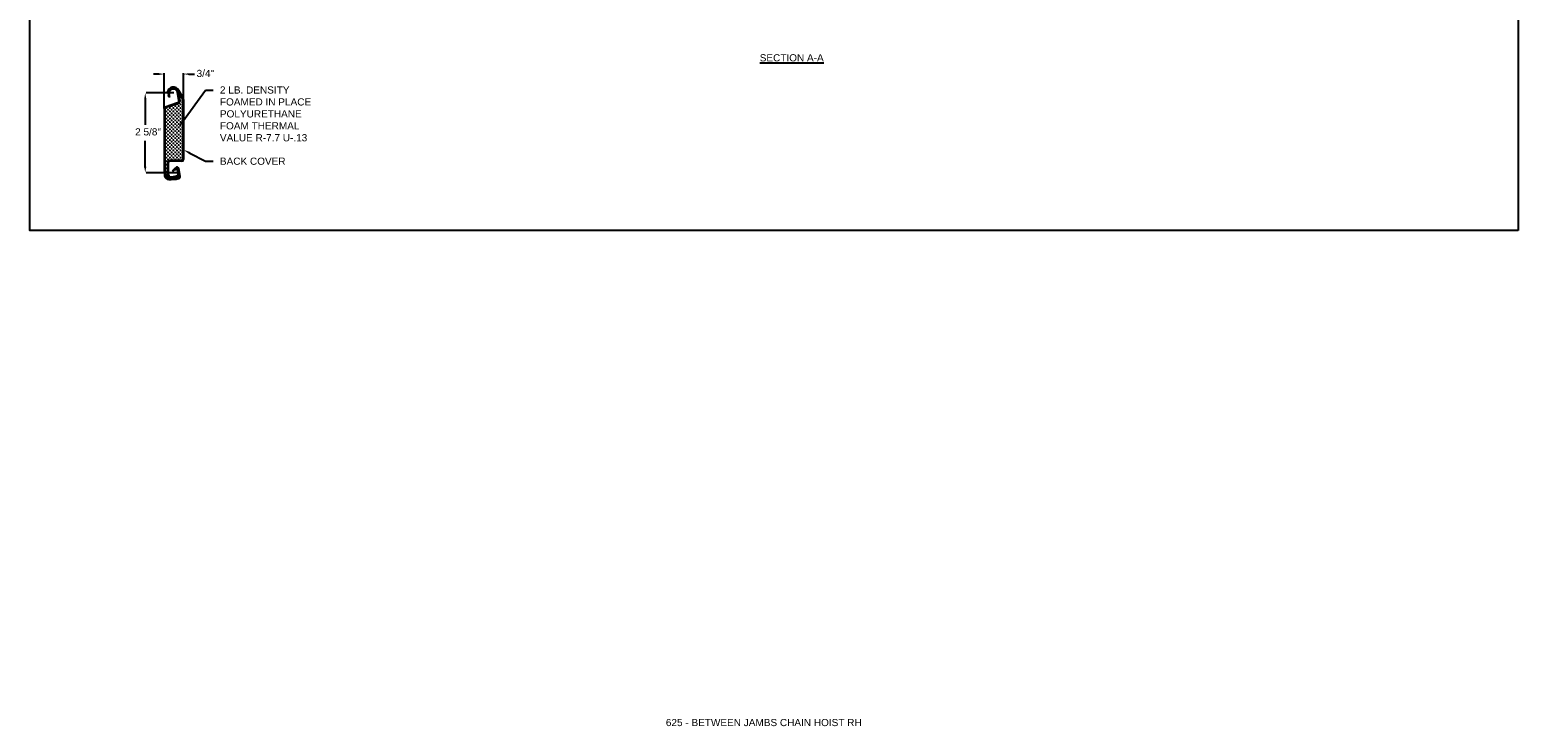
# Model space of a CAD drawing. Header units: inches. Extents: x 169.6 to 213.7, y 195.1 to 247.7.
# Tile 46 of 48: x 194.3 to 213.7, y 228 to 237.1. Entities that reach past the tile are written whole.
import ezdxf
from ezdxf import colors
from ezdxf.entities.mleader import LeaderData, LeaderLine
from ezdxf.math import Vec2, Vec3

# ---------------------------------------------------------------- set-up
doc = ezdxf.new("R2010")
doc.units = ezdxf.units.IN
doc.header["$LTSCALE"] = 0.25
doc.header["$MEASUREMENT"] = 0
doc.layers.add('ANNOTATIONS', color=1, linetype='Continuous')
doc.layers.add('DETAILS', color=4, linetype='Continuous')
doc.styles.add('ARIAL', font='arial.ttf', dxfattribs={"height": 0.09375})

msp = doc.modelspace()

# ---------------------------------------------------------------- linework, layer by layer
at = {"layer": 'ANNOTATIONS'}
for p, q in [((195.93948, 236.49242), (195.86916, 236.49242)), ((196.0098, 236.04902), (196.0098, 236.50508)), ((196.26426, 236.1595), (196.26426, 236.50508)), ((196.33458, 236.49242), (196.4049, 236.49242)), ((195.7628, 236.17552), (195.7628, 235.82906)), ((196.13491, 236.24584), (195.77545, 236.24584)), ((195.7628, 235.27163), (195.7628, 235.61809)), ((196.1813, 235.20131), (195.77545, 235.20131))]:
    msp.add_line(p, q, dxfattribs=at)
for p in [(196.26426, 236.49242), (195.7628, 235.27582)]:
    msp.add_point(p, dxfattribs=at)
for points in [[(195.93948, 236.4807), (195.93948, 236.50414), (196.0098, 236.49242)], [(196.33458, 236.4807), (196.33458, 236.50414), (196.26426, 236.49242)], [(195.77452, 236.17552), (195.75108, 236.17552), (195.7628, 236.24584)], [(195.77452, 235.27163), (195.75108, 235.27163), (195.7628, 235.20131)]]:
    msp.add_solid(points, dxfattribs=at)
at = {"layer": 'defpoints'}
msp.add_lwpolyline([(213.72204, 234.44685), (194.25216, 234.44685), (194.25216, 247.18196), (213.72204, 247.18196)], close=True, dxfattribs=at)
at = {"layer": 'DETAILS'}
for p, q in [((196.06221, 236.24876), (196.05123, 236.25069)), ((196.07516, 236.18931), (196.06501, 236.2208)), ((196.08575, 236.19275), (196.07516, 236.18931)), ((196.08575, 236.19275), (196.07561, 236.22421)), ((196.20368, 236.15135), (196.18322, 236.25235)), ((196.24906, 236.17256), (196.1915, 236.27226)), ((196.21454, 236.1538), (196.19414, 236.25456)), ((196.19937, 236.25863), (196.19937, 236.25044)), ((196.25755, 236.18014), (196.20115, 236.27783)), ((196.21611, 236.22062), (196.20451, 236.22062)), ((196.21031, 236.22643), (196.21031, 236.21482)), ((196.22838, 236.18661), (196.21677, 236.18661)), ((196.22258, 236.19241), (196.22258, 236.18081)), ((196.0098, 236.04462), (196.0098, 235.24834)), ((196.02094, 236.04462), (196.02094, 235.24834)), ((196.18309, 236.11517), (196.02172, 236.06118)), ((196.18662, 236.10461), (196.02525, 236.05061)), ((196.04271, 236.04736), (196.0311, 236.04736)), ((196.04271, 236.00094), (196.0311, 236.00094)), ((196.03691, 236.05316), (196.03691, 236.04156)), ((196.03691, 236.00674), (196.03691, 235.99514)), ((196.06592, 236.02415), (196.05431, 236.02415)), ((196.06592, 235.97773), (196.05431, 235.97773)), ((196.06012, 236.02995), (196.06012, 236.01835)), ((196.06012, 235.98353), (196.06012, 235.97193)), ((196.08913, 236.04736), (196.07752, 236.04736)), ((196.08913, 236.00094), (196.07752, 236.00094)), ((196.08332, 236.05316), (196.08332, 236.04156)), ((196.08332, 236.00674), (196.08332, 235.99514)), ((196.11234, 236.07057), (196.10073, 236.07057)), ((196.11234, 236.02415), (196.10073, 236.02415)), ((196.11234, 235.97773), (196.10073, 235.97773)), ((196.10653, 236.07637), (196.10653, 236.06477)), ((196.10653, 236.02995), (196.10653, 236.01835)), ((196.10653, 235.98353), (196.10653, 235.97193)), ((196.13554, 236.04736), (196.12394, 236.04736)), ((196.13554, 236.00094), (196.12394, 236.00094)), ((196.12974, 236.05316), (196.12974, 236.04156)), ((196.12974, 236.00674), (196.12974, 235.99514)), ((196.15875, 236.07057), (196.14715, 236.07057)), ((196.15875, 236.02415), (196.14715, 236.02415)), ((196.15875, 235.97773), (196.14715, 235.97773)), ((196.15295, 236.07637), (196.15295, 236.06477)), ((196.15295, 236.02995), (196.15295, 236.01835)), ((196.15295, 235.98353), (196.15295, 235.97193)), ((196.18196, 236.09378), (196.17036, 236.09378)), ((196.18196, 236.04736), (196.17036, 236.04736)), ((196.18196, 236.00094), (196.17036, 236.00094)), ((196.17616, 236.09958), (196.17616, 236.08797)), ((196.17616, 236.05316), (196.17616, 236.04156)), ((196.17616, 236.00674), (196.17616, 235.99514)), ((196.20517, 236.07057), (196.19357, 236.07057)), ((196.20517, 236.02415), (196.19357, 236.02415)), ((196.20517, 235.97773), (196.19357, 235.97773)), ((196.19937, 236.11148), (196.19937, 236.11118)), ((196.19937, 236.07637), (196.19937, 236.06477)), ((196.19937, 236.02995), (196.19937, 236.01835)), ((196.19937, 235.98353), (196.19937, 235.97193)), ((196.20517, 236.11698), (196.20514, 236.11698)), ((196.22838, 236.14019), (196.21677, 236.14019)), ((196.22838, 236.09378), (196.21677, 236.09378)), ((196.22838, 236.04736), (196.21677, 236.04736)), ((196.22838, 236.00094), (196.21677, 236.00094)), ((196.22258, 236.146), (196.22258, 236.13439)), ((196.22258, 236.09958), (196.22258, 236.08797)), ((196.22258, 236.05316), (196.22258, 236.04156)), ((196.22258, 236.00674), (196.22258, 235.99514)), ((196.25159, 236.1634), (196.23998, 236.1634)), ((196.25159, 236.11698), (196.23998, 236.11698)), ((196.25159, 236.07057), (196.23998, 236.07057)), ((196.25159, 236.02415), (196.23998, 236.02415)), ((196.25159, 235.97773), (196.23998, 235.97773)), ((196.24579, 236.1692), (196.24579, 236.1576)), ((196.24579, 236.12279), (196.24579, 236.11118)), ((196.24579, 236.07637), (196.24579, 236.06477)), ((196.24579, 236.02995), (196.24579, 236.01835)), ((196.24579, 235.98353), (196.24579, 235.97193)), ((196.25319, 236.15511), (196.25319, 235.37432)), ((196.26426, 236.15511), (196.26426, 235.37432)), ((196.04271, 235.95452), (196.0311, 235.95452)), ((196.04271, 235.90811), (196.0311, 235.90811)), ((196.04271, 235.86169), (196.0311, 235.86169)), ((196.04271, 235.81527), (196.0311, 235.81527)), ((196.03691, 235.96033), (196.03691, 235.94872)), ((196.03691, 235.91391), (196.03691, 235.9023)), ((196.03691, 235.86749), (196.03691, 235.85589)), ((196.03691, 235.82107), (196.03691, 235.80947)), ((196.06592, 235.93131), (196.05431, 235.93131)), ((196.06592, 235.8849), (196.05431, 235.8849)), ((196.06592, 235.83848), (196.05431, 235.83848)), ((196.06592, 235.79206), (196.05431, 235.79206)), ((196.06012, 235.93712), (196.06012, 235.92551)), ((196.06012, 235.8907), (196.06012, 235.8791)), ((196.06012, 235.84428), (196.06012, 235.83268)), ((196.06012, 235.79786), (196.06012, 235.78626)), ((196.08913, 235.95452), (196.07752, 235.95452)), ((196.08913, 235.90811), (196.07752, 235.90811)), ((196.08913, 235.86169), (196.07752, 235.86169)), ((196.08913, 235.81527), (196.07752, 235.81527)), ((196.08332, 235.96033), (196.08332, 235.94872)), ((196.08332, 235.91391), (196.08332, 235.9023)), ((196.08332, 235.86749), (196.08332, 235.85589)), ((196.08332, 235.82107), (196.08332, 235.80947)), ((196.11234, 235.93131), (196.10073, 235.93131)), ((196.11234, 235.8849), (196.10073, 235.8849)), ((196.11234, 235.83848), (196.10073, 235.83848)), ((196.11234, 235.79206), (196.10073, 235.79206)), ((196.10653, 235.93712), (196.10653, 235.92551)), ((196.10653, 235.8907), (196.10653, 235.8791)), ((196.10653, 235.84428), (196.10653, 235.83268)), ((196.10653, 235.79786), (196.10653, 235.78626)), ((196.13554, 235.95452), (196.12394, 235.95452)), ((196.13554, 235.90811), (196.12394, 235.90811)), ((196.13554, 235.86169), (196.12394, 235.86169)), ((196.13554, 235.81527), (196.12394, 235.81527)), ((196.12974, 235.96033), (196.12974, 235.94872)), ((196.12974, 235.91391), (196.12974, 235.9023)), ((196.12974, 235.86749), (196.12974, 235.85589)), ((196.12974, 235.82107), (196.12974, 235.80947)), ((196.15875, 235.93131), (196.14715, 235.93131)), ((196.15875, 235.8849), (196.14715, 235.8849)), ((196.15875, 235.83848), (196.14715, 235.83848)), ((196.15875, 235.79206), (196.14715, 235.79206)), ((196.15295, 235.93712), (196.15295, 235.92551)), ((196.15295, 235.8907), (196.15295, 235.8791)), ((196.15295, 235.84428), (196.15295, 235.83268)), ((196.15295, 235.79786), (196.15295, 235.78626)), ((196.18196, 235.95452), (196.17036, 235.95452)), ((196.18196, 235.90811), (196.17036, 235.90811)), ((196.18196, 235.86169), (196.17036, 235.86169)), ((196.18196, 235.81527), (196.17036, 235.81527)), ((196.17616, 235.96033), (196.17616, 235.94872)), ((196.17616, 235.91391), (196.17616, 235.9023)), ((196.17616, 235.86749), (196.17616, 235.85589)), ((196.17616, 235.82107), (196.17616, 235.80947)), ((196.20517, 235.93131), (196.19357, 235.93131)), ((196.20517, 235.8849), (196.19357, 235.8849)), ((196.20517, 235.83848), (196.19357, 235.83848)), ((196.20517, 235.79206), (196.19357, 235.79206)), ((196.19937, 235.93712), (196.19937, 235.92551)), ((196.19937, 235.8907), (196.19937, 235.8791)), ((196.19937, 235.84428), (196.19937, 235.83268)), ((196.19937, 235.79786), (196.19937, 235.78626)), ((196.22838, 235.95452), (196.21677, 235.95452)), ((196.22838, 235.90811), (196.21677, 235.90811)), ((196.22838, 235.86169), (196.21677, 235.86169)), ((196.22838, 235.81527), (196.21677, 235.81527)), ((196.22258, 235.96033), (196.22258, 235.94872)), ((196.22258, 235.91391), (196.22258, 235.9023)), ((196.22258, 235.86749), (196.22258, 235.85589)), ((196.22258, 235.82107), (196.22258, 235.80947)), ((196.25159, 235.93131), (196.23998, 235.93131)), ((196.25159, 235.8849), (196.23998, 235.8849)), ((196.25159, 235.83848), (196.23998, 235.83848)), ((196.25159, 235.79206), (196.23998, 235.79206)), ((196.24579, 235.93712), (196.24579, 235.92551)), ((196.24579, 235.8907), (196.24579, 235.8791)), ((196.24579, 235.84428), (196.24579, 235.83268)), ((196.24579, 235.79786), (196.24579, 235.78626)), ((196.04271, 235.76885), (196.0311, 235.76885)), ((196.04271, 235.72244), (196.0311, 235.72244)), ((196.04271, 235.67602), (196.0311, 235.67602)), ((196.04271, 235.6296), (196.0311, 235.6296)), ((196.03691, 235.77466), (196.03691, 235.76305)), ((196.03691, 235.72824), (196.03691, 235.71663)), ((196.03691, 235.68182), (196.03691, 235.67022)), ((196.03691, 235.6354), (196.03691, 235.6238)), ((196.03691, 235.58899), (196.03691, 235.57738)), ((196.06592, 235.74564), (196.05431, 235.74564)), ((196.06592, 235.69923), (196.05431, 235.69923)), ((196.06592, 235.65281), (196.05431, 235.65281)), ((196.06592, 235.60639), (196.05431, 235.60639)), ((196.06012, 235.75145), (196.06012, 235.73984)), ((196.06012, 235.70503), (196.06012, 235.69343)), ((196.06012, 235.65861), (196.06012, 235.64701)), ((196.06012, 235.61219), (196.06012, 235.60059)), ((196.08913, 235.76885), (196.07752, 235.76885)), ((196.08913, 235.72244), (196.07752, 235.72244)), ((196.08913, 235.67602), (196.07752, 235.67602)), ((196.08913, 235.6296), (196.07752, 235.6296)), ((196.08332, 235.77466), (196.08332, 235.76305)), ((196.08332, 235.72824), (196.08332, 235.71663)), ((196.08332, 235.68182), (196.08332, 235.67022)), ((196.08332, 235.6354), (196.08332, 235.6238)), ((196.08332, 235.58899), (196.08332, 235.57738)), ((196.11234, 235.74564), (196.10073, 235.74564)), ((196.11234, 235.69923), (196.10073, 235.69923)), ((196.11234, 235.65281), (196.10073, 235.65281)), ((196.11234, 235.60639), (196.10073, 235.60639)), ((196.10653, 235.75145), (196.10653, 235.73984)), ((196.10653, 235.70503), (196.10653, 235.69343)), ((196.10653, 235.65861), (196.10653, 235.64701)), ((196.10653, 235.61219), (196.10653, 235.60059)), ((196.13554, 235.76885), (196.12394, 235.76885)), ((196.13554, 235.72244), (196.12394, 235.72244)), ((196.13554, 235.67602), (196.12394, 235.67602)), ((196.13554, 235.6296), (196.12394, 235.6296)), ((196.12974, 235.77466), (196.12974, 235.76305)), ((196.12974, 235.72824), (196.12974, 235.71663)), ((196.12974, 235.68182), (196.12974, 235.67022)), ((196.12974, 235.6354), (196.12974, 235.6238)), ((196.12974, 235.58899), (196.12974, 235.57738)), ((196.15875, 235.74564), (196.14715, 235.74564)), ((196.15875, 235.69923), (196.14715, 235.69923)), ((196.15875, 235.65281), (196.14715, 235.65281)), ((196.15875, 235.60639), (196.14715, 235.60639)), ((196.15295, 235.75145), (196.15295, 235.73984)), ((196.15295, 235.70503), (196.15295, 235.69343)), ((196.15295, 235.65861), (196.15295, 235.64701)), ((196.15295, 235.61219), (196.15295, 235.60059)), ((196.18196, 235.76885), (196.17036, 235.76885)), ((196.18196, 235.72244), (196.17036, 235.72244)), ((196.18196, 235.67602), (196.17036, 235.67602)), ((196.18196, 235.6296), (196.17036, 235.6296)), ((196.17616, 235.77466), (196.17616, 235.76305)), ((196.17616, 235.72824), (196.17616, 235.71663)), ((196.17616, 235.68182), (196.17616, 235.67022)), ((196.17616, 235.6354), (196.17616, 235.6238)), ((196.17616, 235.58899), (196.17616, 235.57738)), ((196.20517, 235.74564), (196.19357, 235.74564)), ((196.20517, 235.69923), (196.19357, 235.69923)), ((196.20517, 235.65281), (196.19357, 235.65281)), ((196.20517, 235.60639), (196.19357, 235.60639)), ((196.19937, 235.75145), (196.19937, 235.73984)), ((196.19937, 235.70503), (196.19937, 235.69343)), ((196.19937, 235.65861), (196.19937, 235.64701)), ((196.19937, 235.61219), (196.19937, 235.60059)), ((196.22838, 235.76885), (196.21677, 235.76885)), ((196.22838, 235.72244), (196.21677, 235.72244)), ((196.22838, 235.67602), (196.21677, 235.67602)), ((196.22838, 235.6296), (196.21677, 235.6296)), ((196.22258, 235.77466), (196.22258, 235.76305)), ((196.22258, 235.72824), (196.22258, 235.71663)), ((196.22258, 235.68182), (196.22258, 235.67022)), ((196.22258, 235.6354), (196.22258, 235.6238)), ((196.22258, 235.58899), (196.22258, 235.57738)), ((196.25159, 235.74564), (196.23998, 235.74564)), ((196.25159, 235.69923), (196.23998, 235.69923)), ((196.25159, 235.65281), (196.23998, 235.65281)), ((196.25159, 235.60639), (196.23998, 235.60639)), ((196.24579, 235.75145), (196.24579, 235.73984)), ((196.24579, 235.70503), (196.24579, 235.69343)), ((196.24579, 235.65861), (196.24579, 235.64701)), ((196.24579, 235.61219), (196.24579, 235.60059)), ((196.04271, 235.58318), (196.0311, 235.58318)), ((196.04271, 235.53677), (196.0311, 235.53677)), ((196.04271, 235.49035), (196.0311, 235.49035)), ((196.04271, 235.44393), (196.0311, 235.44393)), ((196.04271, 235.39751), (196.0311, 235.39751)), ((196.03691, 235.54257), (196.03691, 235.53096)), ((196.03691, 235.49615), (196.03691, 235.48455)), ((196.03691, 235.44973), (196.03691, 235.43813)), ((196.03691, 235.40332), (196.03691, 235.39171)), ((196.06592, 235.55997), (196.05431, 235.55997)), ((196.06592, 235.51356), (196.05431, 235.51356)), ((196.06592, 235.46714), (196.05431, 235.46714)), ((196.06592, 235.42072), (196.05431, 235.42072)), ((196.06012, 235.56578), (196.06012, 235.55417)), ((196.06012, 235.51936), (196.06012, 235.50776)), ((196.06012, 235.47294), (196.06012, 235.46134)), ((196.06012, 235.42652), (196.06012, 235.41492)), ((196.08913, 235.58318), (196.07752, 235.58318)), ((196.08913, 235.53677), (196.07752, 235.53677)), ((196.08913, 235.49035), (196.07752, 235.49035)), ((196.08913, 235.44393), (196.07752, 235.44393)), ((196.08913, 235.39751), (196.07752, 235.39751)), ((196.08332, 235.54257), (196.08332, 235.53096)), ((196.08332, 235.49615), (196.08332, 235.48455)), ((196.08332, 235.44973), (196.08332, 235.43813)), ((196.08332, 235.40332), (196.08332, 235.39171)), ((196.11234, 235.55997), (196.10073, 235.55997)), ((196.11234, 235.51356), (196.10073, 235.51356)), ((196.11234, 235.46714), (196.10073, 235.46714)), ((196.11234, 235.42072), (196.10073, 235.42072)), ((196.10653, 235.56578), (196.10653, 235.55417)), ((196.10653, 235.51936), (196.10653, 235.50776)), ((196.10653, 235.47294), (196.10653, 235.46134)), ((196.10653, 235.42652), (196.10653, 235.41492)), ((196.13554, 235.58318), (196.12394, 235.58318)), ((196.13554, 235.53677), (196.12394, 235.53677)), ((196.13554, 235.49035), (196.12394, 235.49035)), ((196.13554, 235.44393), (196.12394, 235.44393)), ((196.13554, 235.39751), (196.12394, 235.39751)), ((196.12974, 235.54257), (196.12974, 235.53096)), ((196.12974, 235.49615), (196.12974, 235.48455)), ((196.12974, 235.44973), (196.12974, 235.43813)), ((196.12974, 235.40332), (196.12974, 235.39171)), ((196.15875, 235.55997), (196.14715, 235.55997)), ((196.15875, 235.51356), (196.14715, 235.51356)), ((196.15875, 235.46714), (196.14715, 235.46714)), ((196.15875, 235.42072), (196.14715, 235.42072)), ((196.15295, 235.56578), (196.15295, 235.55417)), ((196.15295, 235.51936), (196.15295, 235.50776)), ((196.15295, 235.47294), (196.15295, 235.46134)), ((196.15295, 235.42652), (196.15295, 235.41492)), ((196.18196, 235.58318), (196.17036, 235.58318)), ((196.18196, 235.53677), (196.17036, 235.53677)), ((196.18196, 235.49035), (196.17036, 235.49035)), ((196.18196, 235.44393), (196.17036, 235.44393)), ((196.18196, 235.39751), (196.17036, 235.39751)), ((196.17616, 235.54257), (196.17616, 235.53096)), ((196.17616, 235.49615), (196.17616, 235.48455)), ((196.17616, 235.44973), (196.17616, 235.43813)), ((196.17616, 235.40332), (196.17616, 235.39171)), ((196.20517, 235.55997), (196.19357, 235.55997)), ((196.20517, 235.51356), (196.19357, 235.51356)), ((196.20517, 235.46714), (196.19357, 235.46714)), ((196.20517, 235.42072), (196.19357, 235.42072)), ((196.19937, 235.56578), (196.19937, 235.55417)), ((196.19937, 235.51936), (196.19937, 235.50776)), ((196.19937, 235.47294), (196.19937, 235.46134)), ((196.19937, 235.42652), (196.19937, 235.41492)), ((196.22838, 235.58318), (196.21677, 235.58318)), ((196.22838, 235.53677), (196.21677, 235.53677)), ((196.22838, 235.49035), (196.21677, 235.49035)), ((196.22838, 235.44393), (196.21677, 235.44393)), ((196.22838, 235.39751), (196.21677, 235.39751)), ((196.22258, 235.54257), (196.22258, 235.53096)), ((196.22258, 235.49615), (196.22258, 235.48455)), ((196.22258, 235.44973), (196.22258, 235.43813)), ((196.22258, 235.40332), (196.22258, 235.39171)), ((196.25159, 235.55997), (196.23998, 235.55997)), ((196.25159, 235.51356), (196.23998, 235.51356)), ((196.25159, 235.46714), (196.23998, 235.46714)), ((196.25159, 235.42072), (196.23998, 235.42072)), ((196.24579, 235.56578), (196.24579, 235.55417)), ((196.24579, 235.51936), (196.24579, 235.50776)), ((196.24579, 235.47294), (196.24579, 235.46134)), ((196.24579, 235.42652), (196.24579, 235.41492)), ((196.0098, 235.24834), (196.01568, 235.16428)), ((196.02094, 235.24834), (196.02661, 235.16512)), ((196.04271, 235.3511), (196.0311, 235.3511)), ((196.04271, 235.30468), (196.0311, 235.30468)), ((196.04271, 235.25826), (196.0311, 235.25826)), ((196.04271, 235.21184), (196.0311, 235.21184)), ((196.03691, 235.3569), (196.03691, 235.34529)), ((196.03691, 235.31048), (196.03691, 235.29888)), ((196.03691, 235.26406), (196.03691, 235.25246)), ((196.03691, 235.21765), (196.03691, 235.20604)), ((196.06592, 235.3743), (196.05431, 235.3743)), ((196.05658, 235.32789), (196.05431, 235.32789)), ((196.05658, 235.28147), (196.05431, 235.28147)), ((196.05658, 235.23505), (196.05431, 235.23505)), ((196.05658, 235.17194), (196.05658, 235.3386)), ((196.06012, 235.38011), (196.06012, 235.3685)), ((196.06764, 235.17194), (196.06764, 235.3386)), ((196.24097, 235.36199), (196.07997, 235.36199)), ((196.24086, 235.35093), (196.07997, 235.35093)), ((196.11234, 235.3743), (196.10073, 235.3743)), ((196.10653, 235.38011), (196.10653, 235.3685)), ((196.11935, 235.22791), (196.15705, 235.26733)), ((196.11935, 235.22791), (196.12736, 235.22017)), ((196.12736, 235.22017), (196.1651, 235.25963)), ((196.15875, 235.3743), (196.14715, 235.3743)), ((196.15668, 235.23484), (196.14846, 235.24224)), ((196.15295, 235.38011), (196.15295, 235.3685)), ((196.15668, 235.23484), (196.16978, 235.24924)), ((196.1817, 235.24727), (196.19141, 235.18685)), ((196.20695, 235.14943), (196.19309, 235.25055)), ((196.20517, 235.3743), (196.19357, 235.3743)), ((196.19937, 235.38011), (196.19937, 235.3685)), ((196.21798, 235.15094), (196.20413, 235.25207)), ((196.25159, 235.3743), (196.23998, 235.3743)), ((196.24579, 235.38011), (196.24579, 235.3685)), ((196.04271, 235.16543), (196.0311, 235.16543)), ((196.03691, 235.17123), (196.03691, 235.15962)), ((196.05658, 235.18863), (196.05431, 235.18863)), ((196.06592, 235.14222), (196.05431, 235.14222)), ((196.06012, 235.14802), (196.06012, 235.13642)), ((196.09589, 235.13132), (196.08429, 235.13132)), ((196.09009, 235.13712), (196.09009, 235.12552)), ((196.14331, 235.13404), (196.1317, 235.13404)), ((196.13751, 235.1393), (196.13751, 235.1277)), ((196.17367, 235.1444), (196.16207, 235.1444)), ((196.16787, 235.14725), (196.16787, 235.13859)), ((196.20517, 235.14222), (196.19357, 235.14222)), ((196.19937, 235.14802), (196.19937, 235.13642))]:
    msp.add_line(p, q, dxfattribs=at)
for centre, radius, start, end in [((196.13051, 236.2404), 0.07994, 27.923895, 172.600748), ((196.12863, 236.2413), 0.06684, 11.446797, 197.861693), ((196.12863, 236.2413), 0.0557, 11.448149, 197.861636), ((196.13503, 236.24204), 0.06405, 28.159066, 73.464339), ((196.2142, 236.15511), 0.03899, 0, 33.409416), ((196.2142, 236.15511), 0.05006, 0, 30), ((196.02725, 236.04462), 0.01745, 108.5, 180), ((196.02725, 236.04462), 0.00631, 108.5, 180), ((196.17319, 236.14475), 0.03119, 288.5, 12.213386), ((196.17319, 236.14475), 0.04233, 288.5, 12.346924), ((196.07997, 235.3386), 0.02339, 90, 180), ((196.07997, 235.3386), 0.01233, 90, 180), ((196.1769, 235.24834), 0.02748, 7.800797, 136.276056), ((196.1769, 235.24834), 0.01634, 7.800797, 136.27592), ((196.1754, 235.24621), 0.00639, 8.647463, 151.69591), ((196.24086, 235.37432), 0.01233, 270, 0), ((196.24086, 235.37432), 0.02339, 270, 0), ((196.0707, 235.16813), 0.05516, 183.998051, 268.538483), ((196.0707, 235.16813), 0.04419, 183.899589, 263.295862), ((196.09148, 235.17194), 0.03491, 180, 270), ((196.08407, 235.69209), 0.56815, 268.131289, 281.452665), ((196.09148, 235.17194), 0.02384, 180, 274.875706), ((196.08407, 235.69209), 0.57929, 268.538483, 281.452665), ((196.07551, 235.54699), 0.39921, 272.292314, 284.256135), ((196.07551, 235.54705), 0.41033, 272.230173, 284.658191), ((196.16798, 235.18308), 0.02374, 284.256135, 9.13037), ((196.16798, 235.18308), 0.03491, 289.01232, 355.006351), ((196.19436, 235.1477), 0.01271, 281.452665, 7.807511), ((196.19436, 235.1477), 0.02385, 281.452665, 7.812043)]:
    msp.add_arc(centre, radius, start, end, dxfattribs=at)
for p in [(196.13051, 236.32034), (196.0098, 236.04462), (196.26426, 236.15511), (196.1769, 235.27582)]:
    msp.add_point(p, dxfattribs=at)

# ---------------------------------------------------------------- texts
at = {"layer": 'ANNOTATIONS', "style": 'ARIAL'}
for s, p in [('3/4"', (196.43429, 236.45391)), ('2 5/8"', (195.63041, 235.68955))]:
    msp.add_text(s, height=0.09375, dxfattribs=at).set_placement(p)
at = {"layer": 'ANNOTATIONS', "insert": (204.21863, 236.75214), "char_height": 0.09375, "width": 1.3823677, "attachment_point": 2, "style": 'ARIAL'}
msp.add_mtext('{\\LSECTION A-A}', dxfattribs=at)
at = {"layer": 'ANNOTATIONS', "insert": (202.57261, 228.05267), "char_height": 0.09375, "width": 4.6220629, "attachment_point": 1, "line_spacing_factor": 0.86134, "style": 'ARIAL'}
msp.add_mtext('625 - BETWEEN JAMBS CHAIN HOIST RH', dxfattribs=at)

# ---------------------------------------------------------------- leaders
at = {"layer": 'ANNOTATIONS'}
ml = msp.add_multileader_mtext('Standard', dxfattribs=at)
ml.set_content('2 LB. DENSITY FOAMED IN PLACE POLYURETHANE FOAM THERMAL VALUE R-7.7 U-.13', color=256, style='ARIAL')
ml.set_leader_properties()
ml.build(insert=Vec2(0, 0))
ml.multileader.update_dxf_attribs({"dogleg_length": 0.36, "arrow_head_size": 0.09375})
ctx = ml.context
ctx.base_point, ctx.char_height, ctx.arrow_head_size, ctx.landing_gap_size, ctx.plane_origin = Vec3(196.64938, 236.28349), 0.09375, 0.09375, 0.09, Vec3(195.96073, 235.24067)
notes = []
notes.append((ctx, [(0, (1, 1, 0), (196.55142, 236.28349), (1, 0), 0.09796, [(0, [(196.19357, 235.79206)], 0, [])])]))
ctx.mtext.insert, ctx.mtext.width, ctx.mtext.flow_direction = Vec3(196.73938, 236.3312), 1.4525567, 5
ml = msp.add_multileader_mtext('Standard', dxfattribs=at)
ml.set_content('BACK COVER', color=256, style='ARIAL')
ml.set_leader_properties()
ml.build(insert=Vec2(0, 0))
ml.multileader.update_dxf_attribs({"dogleg_length": 0.36, "arrow_head_size": 0.09375})
ctx = ml.context
ctx.base_point, ctx.char_height, ctx.arrow_head_size, ctx.landing_gap_size, ctx.plane_origin = Vec3(196.64938, 235.35142), 0.09375, 0.09375, 0.09, Vec3(195.96073, 234.70162)
notes.append((ctx, [(0, (1, 1, 0), (196.55142, 235.35142), (1, 0), 0.09796, [(0, [(196.26364, 235.50091)], 0, [])])]))
ctx.mtext.insert, ctx.mtext.flow_direction = Vec3(196.73938, 235.39909), 5
for ctx, leaders in notes:
    for number, flags, end, landing, length, lines in leaders:
        leader = LeaderData()
        leader.index, (leader.has_last_leader_line, leader.has_dogleg_vector, leader.attachment_direction) = number, flags
        leader.last_leader_point, leader.dogleg_vector, leader.dogleg_length = Vec3(end), Vec3(landing), length
        for number, points, colour, breaks in lines:
            line = LeaderLine()
            line.index, line.vertices, line.color, line.breaks = number, Vec3.list(points), colors.encode_raw_color(colour), breaks
            leader.lines.append(line)
        ctx.leaders.append(leader)

doc.saveas('drawing.dxf')
